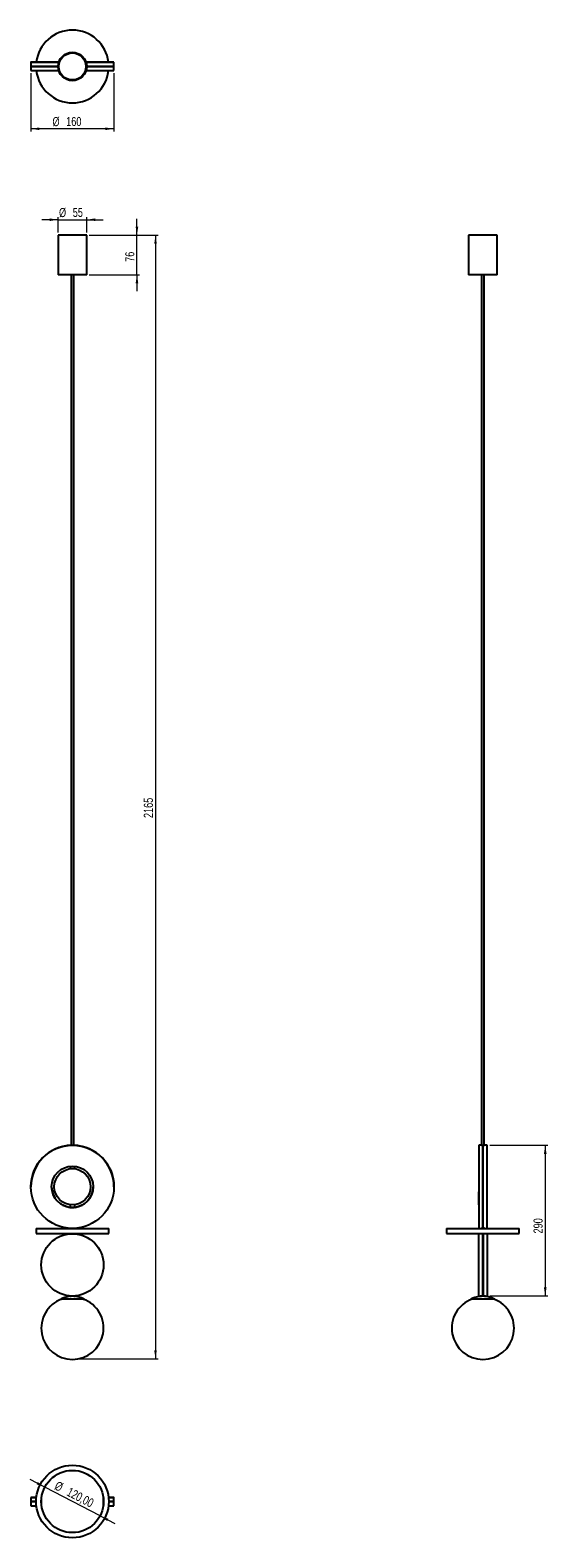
# Model space of a CAD drawing. Header units: millimetres. Extents: x 385 to 584, y 174 to 755.
import ezdxf

# ---------------------------------------------------------------- set-up
doc = ezdxf.new("R2010")
doc.units = ezdxf.units.MM
doc.styles.add('SLDTEXTSTYLE0', font='TXT', dxfattribs={"width": 0.75})
doc.dimstyles.new('SLDDIMSTYLE0', dxfattribs={"dimtxt": 3.5, "dimasz": 3.302, "dimexe": 0, "dimexo": 0.0625, "dimgap": 0.875, "dimtad": 1, "dimdec": 0, "dimlfac": 5, "dimrnd": 1e-09, "dimzin": 12, "dimdsep": 46, "dimtxsty": 'SLDTEXTSTYLE0', "dimsah": 1, "dimcen": 0.09, "dimadec": 0, "dimazin": 3, "dimtfac": 1, "dimtdec": 0, "dimtofl": 0, "dimtmove": 0, "dimatfit": 3, "dimfxl": 0, "dimfrac": 2, "dimtolj": 1, "dimtzin": 12, "dimarcsym": 0})
doc.dimstyles.new('SLDDIMSTYLE1', dxfattribs={"dimtxt": 3.5, "dimasz": 3.302, "dimexe": 0, "dimexo": 0.0625, "dimgap": 0.875, "dimtad": 1, "dimdec": 0, "dimlfac": 5, "dimrnd": 1e-09, "dimzin": 12, "dimdsep": 46, "dimtxsty": 'SLDTEXTSTYLE0', "dimsah": 1, "dimcen": 0.09, "dimadec": 0, "dimazin": 3, "dimtfac": 1, "dimtdec": 0, "dimtmove": 0, "dimatfit": 0, "dimfxl": 0, "dimfrac": 2, "dimtolj": 1, "dimtzin": 12, "dimarcsym": 0})
doc.dimstyles.new('SLDDIMSTYLE2', dxfattribs={"dimtxt": 3.5, "dimasz": 3.302, "dimexe": 0, "dimexo": 0.0625, "dimgap": 0.875, "dimtad": 1, "dimlfac": 5, "dimrnd": 1e-09, "dimzin": 12, "dimdsep": 46, "dimtxsty": 'SLDTEXTSTYLE0', "dimsah": 1, "dimcen": 0, "dimadec": 0, "dimazin": 3, "dimtfac": 1, "dimtmove": 0, "dimatfit": 3, "dimfxl": 0, "dimfrac": 2, "dimtolj": 1, "dimtzin": 12, "dimarcsym": 0})

# ---------------------------------------------------------------- blocks, each defined once
blk = doc.blocks.new('_D')
at = {"color": 7, "linetype": 'Continuous', "lineweight": 0}
for p, q in [((407.62, 675.88), (434.12, 675.88)), ((433.12, 675.88), (433.12, 242.97)), ((402.12, 242.97), (434.12, 242.97))]:
    blk.add_line(p, q, dxfattribs=at)
at = {"color": 7, "linetype": 'Continuous', "lineweight": 18}
for points in [[(433.12, 675.88), (432.61, 672.58), (433.62, 672.58)], [(433.12, 242.97), (433.62, 246.27), (432.61, 246.27)]]:
    blk.add_solid(points, dxfattribs=at)
at = {"color": 7, "linetype": 'Continuous', "lineweight": 18, "insert": (428.6, 451.35), "char_height": 3.5, "attachment_point": 1, "rotation": 90, "style": 'SLDTEXTSTYLE0'}
blk.add_mtext('2165', dxfattribs=at)
blk = doc.blocks.new('_D_1')
at = {"color": 7, "linetype": 'Continuous', "lineweight": 0}
for p, q in [((425.96, 675.88), (425.96, 682.23)), ((407.62, 675.88), (426.96, 675.88)), ((425.96, 660.68), (425.96, 675.88)), ((407.62, 660.68), (426.96, 660.68)), ((425.96, 660.68), (425.96, 654.33))]:
    blk.add_line(p, q, dxfattribs=at)
at = {"color": 7, "linetype": 'Continuous', "lineweight": 18}
for points in [[(425.96, 675.88), (426.47, 679.18), (425.46, 679.18)], [(425.96, 660.68), (425.46, 657.38), (426.47, 657.38)]]:
    blk.add_solid(points, dxfattribs=at)
at = {"color": 7, "linetype": 'Continuous', "lineweight": 18, "insert": (421.45, 665.64), "char_height": 3.5, "attachment_point": 1, "rotation": 90, "style": 'SLDTEXTSTYLE0'}
blk.add_mtext('76', dxfattribs=at)
blk = doc.blocks.new('_D_2')
at = {"color": 7, "linetype": 'Continuous', "lineweight": 0}
for p, q in [((395.62, 681.86), (389.27, 681.86)), ((395.62, 676.88), (395.62, 682.86)), ((395.62, 681.86), (406.62, 681.86)), ((406.62, 676.88), (406.62, 682.86)), ((406.62, 681.86), (412.97, 681.86))]:
    blk.add_line(p, q, dxfattribs=at)
at = {"color": 7, "linetype": 'Continuous', "lineweight": 18}
for points in [[(395.62, 681.86), (392.31, 682.37), (392.31, 681.35)], [(406.62, 681.86), (409.92, 681.35), (409.92, 682.37)]]:
    blk.add_solid(points, dxfattribs=at)
at = {"color": 7, "linetype": 'Continuous', "lineweight": 18, "char_height": 3.5, "attachment_point": 1, "style": 'SLDTEXTSTYLE0'}
for s, insert in [('%%c', (395.96, 686.37)), ('55', (401.24, 686.43))]:
    blk.add_mtext(s, dxfattribs=dict(at, insert=insert))
blk = doc.blocks.new('_D_3')
at = {"color": 7, "linetype": 'Continuous', "lineweight": 0}
for p, q in [((561.82, 325.26), (584.21, 325.26)), ((583.21, 325.26), (583.21, 267.19)), ((561.87, 267.19), (584.21, 267.19))]:
    blk.add_line(p, q, dxfattribs=at)
at = {"color": 7, "linetype": 'Continuous', "lineweight": 18}
for points in [[(583.21, 325.26), (582.7, 321.96), (583.72, 321.96)], [(583.21, 267.19), (583.72, 270.49), (582.7, 270.49)]]:
    blk.add_solid(points, dxfattribs=at)
at = {"color": 7, "linetype": 'Continuous', "lineweight": 18, "insert": (578.7, 291.28), "char_height": 3.5, "attachment_point": 1, "rotation": 90, "style": 'SLDTEXTSTYLE0'}
blk.add_mtext('290', dxfattribs=at)
blk = doc.blocks.new('_D_4')
at = {"color": 7, "linetype": 'Continuous', "lineweight": 0}
for p, q in [((385.12, 738.3), (385.12, 715.9)), ((417.12, 738.3), (417.12, 715.9)), ((417.12, 716.9), (385.12, 716.9))]:
    blk.add_line(p, q, dxfattribs=at)
at = {"color": 7, "linetype": 'Continuous', "lineweight": 18}
for points in [[(385.12, 716.9), (388.42, 716.39), (388.42, 717.4)], [(417.12, 716.9), (413.81, 717.4), (413.81, 716.39)]]:
    blk.add_solid(points, dxfattribs=at)
at = {"color": 7, "linetype": 'Continuous', "lineweight": 18, "char_height": 3.5, "attachment_point": 1, "style": 'SLDTEXTSTYLE0'}
for s, insert in [('%%c', (393.43, 721.41)), ('160', (398.71, 721.46))]:
    blk.add_mtext(s, dxfattribs=dict(at, insert=insert))
blk = doc.blocks.new('_D_5')
at = {"color": 7, "linetype": 'Continuous', "lineweight": 0}
for p, q in [((390.47, 193.55), (384.84, 196.47)), ((411.76, 182.47), (390.47, 193.55)), ((411.76, 182.47), (417.4, 179.55))]:
    blk.add_line(p, q, dxfattribs=at)
at = {"color": 7, "linetype": 'Continuous', "lineweight": 18}
for points in [[(390.47, 193.55), (387.77, 195.52), (387.31, 194.62)], [(411.76, 182.47), (414.46, 180.5), (414.93, 181.4)]]:
    blk.add_solid(points, dxfattribs=at)
at = {"color": 7, "linetype": 'Continuous', "lineweight": 18, "char_height": 3.5, "attachment_point": 1, "rotation": 332.52973, "style": 'SLDTEXTSTYLE0'}
for s, insert in [('%%c', (395.5, 196.02)), ('120,00', (400.2, 193.63))]:
    blk.add_mtext(s, dxfattribs=dict(at, insert=insert))

msp = doc.modelspace()

# ---------------------------------------------------------------- linework, layer by layer
at = {"color": 7, "linetype": 'Continuous', "lineweight": 25}
for p, q in [((385.1166, 742.5152), (385.1166, 740.9152)), ((385.1166, 740.8953), (385.1166, 739.2953)), ((394.1166, 740.9078), (394.1166, 740.8933)), ((394.1166, 740.8962), (395.6166, 740.8962)), ((406.6166, 740.8962), (408.1166, 740.8962)), ((408.1166, 740.8962), (408.1166, 740.9078)), ((408.1166, 740.8933), (408.1166, 740.8962)), ((417.1166, 740.9152), (417.1166, 742.5152)), ((417.1166, 739.2953), (417.1166, 740.8953)), ((395.6166, 675.877), (395.6166, 660.677)), ((403.325, 675.877), (395.6166, 675.877)), ((406.6166, 675.877), (403.325, 675.877)), ((406.6166, 660.677), (406.6166, 675.877)), ((553.7099, 675.877), (553.7099, 660.677)), ((554.1728, 675.877), (553.7099, 675.877)), ((564.7099, 675.877), (554.1728, 675.877)), ((564.7099, 660.677), (564.7099, 675.877)), ((403.325, 660.677), (395.6166, 660.677)), ((400.6266, 660.677), (400.6266, 325.2511)), ((401.6066, 325.2511), (401.6066, 660.677)), ((406.6166, 660.677), (403.325, 660.677)), ((554.1728, 660.677), (553.7099, 660.677)), ((564.7099, 660.677), (554.1728, 660.677)), ((558.7199, 660.677), (558.7199, 325.2547)), ((559.6999, 325.2551), (559.6999, 660.677)), ((400.5166, 325.2476), (400.5166, 325.2476)), ((558.6084, 325.2585), (557.6007, 325.258)), ((557.6007, 325.258), (557.6172, 293.258)), ((559.2007, 325.2476), (559.2172, 293.2701)), ((559.2371, 293.2701), (559.2207, 325.2476)), ((560.8207, 325.2597), (559.813, 325.2592)), ((560.8289, 309.2597), (560.8207, 325.2597)), ((400.2366, 317.2095), (400.2366, 316.2783)), ((400.2366, 316.2783), (400.9822, 316.2783)), ((400.6266, 316.2783), (400.6266, 316.2625)), ((401.2509, 316.2783), (401.9966, 316.2783)), ((401.6066, 316.2625), (401.6066, 316.2783)), ((401.9966, 316.2783), (401.9966, 317.2095)), ((559.2048, 317.2783), (559.2248, 317.2783)), ((559.2053, 316.2783), (559.2253, 316.2783)), ((559.2099, 316.2539), (559.2099, 307.3718)), ((385.1166, 309.2588), (385.1166, 309.258)), ((417.1166, 309.258), (417.1166, 309.2588)), ((560.8372, 293.2597), (560.8289, 309.2597)), ((400.2366, 302.3033), (400.2366, 301.3074)), ((400.2366, 302.3033), (400.5408, 302.3033)), ((401.6923, 302.3033), (401.9966, 302.3033)), ((401.9966, 301.3074), (401.9966, 302.3033)), ((557.6099, 302.2796), (557.6099, 307.3714)), ((557.6099, 302.2796), (557.6125, 302.2796)), ((559.2125, 302.3033), (559.2325, 302.3033)), ((400.274, 301.3033), (401.1166, 301.3033)), ((400.274, 301.3033), (400.5166, 301.2814)), ((400.5166, 301.2814), (400.2741, 301.3033)), ((400.2819, 301.3033), (400.6266, 301.2747)), ((400.5166, 301.2814), (400.5166, 301.2814)), ((400.6266, 301.3033), (400.6266, 301.2738)), ((401.1166, 301.3033), (401.9591, 301.3033)), ((401.6066, 301.2739), (401.6066, 301.3033)), ((401.9591, 301.3033), (401.7166, 301.2814)), ((401.7166, 301.2814), (401.9591, 301.3033)), ((559.213, 301.3033), (559.2379, 301.3033)), ((387.1166, 293.2212), (387.1166, 291.2212)), ((387.1166, 293.2212), (401.1166, 293.2212)), ((387.1166, 291.2212), (401.1166, 291.2212)), ((400.6266, 293.2655), (400.6266, 293.2212)), ((400.6266, 291.2212), (400.6266, 291.1779)), ((401.1166, 293.2212), (415.1166, 293.2212)), ((401.1166, 291.2212), (415.1166, 291.2212)), ((401.6066, 293.2212), (401.6066, 293.2655)), ((401.6066, 291.1779), (401.6066, 291.2212)), ((415.1166, 291.2212), (415.1166, 293.2212)), ((545.2099, 293.2212), (545.2099, 291.2212)), ((545.2099, 293.2212), (573.2099, 293.2212)), ((545.2099, 291.2212), (573.2099, 291.2212)), ((558.6176, 291.1879), (557.6099, 291.1879)), ((557.6099, 279.1879), (557.6099, 291.1879)), ((557.6172, 293.258), (558.6249, 293.2585)), ((558.7199, 293.2621), (558.7199, 293.2212)), ((558.7199, 291.2212), (558.7199, 291.183)), ((559.2099, 267.2029), (559.2099, 291.1729)), ((559.2684, 291.1729), (559.2684, 267.2029)), ((559.6999, 293.2212), (559.6999, 293.2636)), ((559.6999, 291.1807), (559.6999, 291.2212)), ((559.8295, 293.2592), (560.8372, 293.2597)), ((560.8684, 291.1879), (559.8608, 291.1879)), ((560.8684, 291.1879), (560.8684, 267.1879)), ((573.2099, 291.2212), (573.2099, 293.2212)), ((557.6099, 267.1879), (557.6099, 279.1879)), ((400.6266, 267.1979), (400.6266, 267.1256)), ((401.6066, 267.1256), (401.6066, 267.1979)), ((563.6135, 266.0256), (554.6135, 266.0256)), ((557.6099, 267.1879), (558.6176, 267.1879)), ((560.0235, 267.1256), (558.2035, 267.1256)), ((558.7199, 267.1927), (558.7199, 267.1256)), ((559.6999, 267.1256), (559.6999, 267.1949)), ((559.8608, 267.1879), (560.8684, 267.1879)), ((385.1166, 189.6112), (385.1166, 188.0112)), ((385.1166, 187.9912), (385.1166, 186.3912)), ((389.1166, 189.6102), (389.1166, 188.0102)), ((389.1166, 189.6102), (389.2237, 189.6102)), ((389.1166, 187.9517), (389.1166, 186.3517)), ((389.1167, 187.9517), (389.1166, 187.9517)), ((389.2317, 186.3517), (389.1166, 186.3517)), ((413.1166, 186.3517), (413.0014, 186.3517)), ((413.0094, 189.6102), (413.1166, 189.6102)), ((413.1166, 187.9517), (413.1164, 187.9517)), ((413.1166, 188.0102), (413.1166, 189.6102)), ((413.1166, 186.3517), (413.1166, 187.9517)), ((417.1166, 188.0112), (417.1166, 189.6112)), ((417.1166, 186.3912), (417.1166, 187.9912))]:
    msp.add_line(p, q, dxfattribs=at)
at = {"color": 7, "linetype": 'Continuous', "lineweight": 25, "flags": 128}
for points in [[(395.8579, 742.5075), (395.366, 742.5075), (394.3816, 742.5078), (393.4273, 742.508), (392.5073, 742.5083), (391.6257, 742.5086), (390.7865, 742.5089), (389.9935, 742.5093), (389.2501, 742.5097), (388.5598, 742.5101), (387.9255, 742.5106), (387.3501, 742.511), (386.8363, 742.5115), (386.3862, 742.512), (386.0019, 742.5125), (385.6851, 742.5131), (385.4372, 742.5136), (385.2593, 742.5141), (385.1523, 742.5147), (385.1166, 742.5152), (385.1523, 742.5158), (385.2593, 742.5163), (385.4372, 742.5169), (385.6851, 742.5174), (386.0019, 742.5179), (386.3862, 742.5185), (386.8363, 742.519), (387.3501, 742.5194), (387.9255, 742.5199), (388.5598, 742.5204), (389.2501, 742.5208), (389.9935, 742.5212), (390.7865, 742.5215), (391.6257, 742.5219), (392.5073, 742.5222), (393.4273, 742.5225), (394.3816, 742.5227), (395.366, 742.5229), (395.8627, 742.523)], [(395.6166, 740.9075), (395.3183, 740.9076), (394.3378, 740.9078), (393.3874, 740.908), (392.4713, 740.9083), (391.5937, 740.9086), (390.7583, 740.909), (389.969, 740.9093), (389.2292, 740.9097), (388.5422, 740.9101), (387.911, 740.9106), (387.3386, 740.9111), (386.8273, 740.9115), (386.3795, 740.912), (385.9972, 740.9125), (385.6821, 740.9131), (385.4355, 740.9136), (385.2586, 740.9141), (385.1521, 740.9147), (385.1166, 740.9152)], [(394.1166, 740.9027), (393.3874, 740.9025), (392.4713, 740.9022), (391.5937, 740.9019), (390.7583, 740.9016), (389.969, 740.9012), (389.2292, 740.9008), (388.5422, 740.9004), (387.911, 740.8999), (387.3386, 740.8995), (386.8273, 740.899), (386.3795, 740.8985), (385.9972, 740.898), (385.6821, 740.8974), (385.4355, 740.8969), (385.2586, 740.8964), (385.1521, 740.8958), (385.1166, 740.8953), (385.1521, 740.8947), (385.2586, 740.8942), (385.4355, 740.8936), (385.6821, 740.8931), (385.9972, 740.8926), (386.3795, 740.8921), (386.8273, 740.8916), (387.3386, 740.8911), (387.911, 740.8906), (388.5422, 740.8902), (389.2292, 740.8897), (389.969, 740.8893), (390.7583, 740.889), (391.5937, 740.8886), (392.4713, 740.8883), (393.3874, 740.888), (394.3378, 740.8878), (395.3183, 740.8876), (395.6166, 740.8875)], [(385.1166, 739.2953), (385.1523, 739.2947), (385.2593, 739.2942), (385.4372, 739.2936), (385.6851, 739.2931), (386.0019, 739.2926), (386.3862, 739.292), (386.8363, 739.2915), (387.3501, 739.2911), (387.9255, 739.2906), (388.5598, 739.2902), (389.2501, 739.2897), (389.9935, 739.2893), (390.7865, 739.289), (391.6257, 739.2886), (392.5073, 739.2883), (393.4273, 739.288), (394.3816, 739.2878), (395.366, 739.2876), (395.8571, 739.2875)], [(395.8593, 742.5121), (395.5264, 742.5123), (395.0151, 742.5126), (394.5574, 742.5129), (394.1573, 742.5132), (393.8184, 742.5136), (393.5436, 742.5139), (393.3354, 742.5143), (393.1956, 742.5147), (393.1254, 742.515), (393.1254, 742.5154), (393.1956, 742.5158), (393.3354, 742.5162), (393.5436, 742.5166), (393.8184, 742.5169), (394.1573, 742.5173), (394.5574, 742.5176), (395.0151, 742.5179), (395.5264, 742.5182), (395.8612, 742.5184)], [(395.6166, 740.8923), (395.1219, 740.8925), (394.6394, 740.8928), (394.2171, 740.8932), (393.8591, 740.8935), (393.5685, 740.8939), (393.3482, 740.8943), (393.2002, 740.8947), (393.1259, 740.8951), (393.1259, 740.8955), (393.2002, 740.8959), (393.3482, 740.8963), (393.5685, 740.8966), (393.8591, 740.897), (394.1166, 740.8973)], [(406.3705, 742.523), (406.8671, 742.5229), (407.8515, 742.5227), (408.8059, 742.5225), (409.7259, 742.5222), (410.6074, 742.5219), (411.4466, 742.5215), (412.2397, 742.5212), (412.983, 742.5208), (413.6734, 742.5204), (414.3076, 742.5199), (414.883, 742.5194), (415.3969, 742.519), (415.847, 742.5185), (416.2313, 742.5179), (416.5481, 742.5174), (416.796, 742.5169), (416.9738, 742.5163), (417.0808, 742.5158), (417.1166, 742.5152)], [(406.3719, 742.5184), (406.4323, 742.5183), (406.9688, 742.5181), (407.4539, 742.5178), (407.8832, 742.5174), (408.2531, 742.5171), (408.5603, 742.5168), (408.8021, 742.5164), (408.9763, 742.516), (409.0814, 742.5156), (409.1166, 742.5152)], [(409.1166, 742.5152), (409.0814, 742.5149), (408.9763, 742.5145), (408.8021, 742.5141), (408.5603, 742.5137), (408.2531, 742.5134), (407.8832, 742.513), (407.4539, 742.5127), (406.9688, 742.5124), (406.4323, 742.5122), (406.3738, 742.5121)], [(417.1166, 742.5152), (417.0808, 742.5147), (416.9738, 742.5141), (416.796, 742.5136), (416.5481, 742.5131), (416.2313, 742.5125), (415.847, 742.512), (415.3969, 742.5115), (414.883, 742.511), (414.3076, 742.5106), (413.6734, 742.5101), (412.983, 742.5097), (412.2397, 742.5093), (411.4466, 742.5089), (410.6074, 742.5086), (409.7259, 742.5083), (408.8059, 742.508), (407.8515, 742.5078), (406.8671, 742.5075), (406.3753, 742.5075)], [(406.376, 739.2875), (406.8671, 739.2876), (407.8515, 739.2878), (408.8059, 739.288), (409.7259, 739.2883), (410.6074, 739.2886), (411.4466, 739.289), (412.2397, 739.2893), (412.983, 739.2897), (413.6734, 739.2902), (414.3076, 739.2906), (414.883, 739.2911), (415.3969, 739.2915), (415.847, 739.292), (416.2313, 739.2926), (416.5481, 739.2931), (416.796, 739.2936), (416.9738, 739.2942), (417.0808, 739.2947), (417.1166, 739.2953)], [(417.1166, 740.9152), (417.081, 740.9147), (416.9746, 740.9141), (416.7977, 740.9136), (416.5511, 740.9131), (416.2359, 740.9125), (415.8536, 740.912), (415.4058, 740.9115), (414.8946, 740.9111), (414.3221, 740.9106), (413.691, 740.9101), (413.004, 740.9097), (412.2642, 740.9093), (411.4748, 740.909), (410.6395, 740.9086), (409.7618, 740.9083), (408.8457, 740.908), (407.8953, 740.9078), (406.9148, 740.9076), (406.6166, 740.9075)], [(406.6166, 740.8875), (406.9148, 740.8876), (407.8953, 740.8878), (408.8457, 740.888), (409.7618, 740.8883), (410.6395, 740.8886), (411.4748, 740.889), (412.2642, 740.8893), (413.004, 740.8897), (413.691, 740.8902), (414.3221, 740.8906), (414.8946, 740.8911), (415.4058, 740.8916), (415.8536, 740.8921), (416.2359, 740.8926), (416.5511, 740.8931), (416.7977, 740.8936), (416.9746, 740.8942), (417.081, 740.8947), (417.1166, 740.8953), (417.081, 740.8958), (416.9746, 740.8964), (416.7977, 740.8969), (416.5511, 740.8974), (416.2359, 740.898), (415.8536, 740.8985), (415.4058, 740.899), (414.8946, 740.8995), (414.3221, 740.8999), (413.691, 740.9004), (413.004, 740.9008), (412.2642, 740.9012), (411.4748, 740.9016), (410.6395, 740.9019), (409.7618, 740.9022), (408.8457, 740.9025), (408.1166, 740.9027)], [(408.1166, 740.8973), (408.3741, 740.897), (408.6646, 740.8966), (408.8849, 740.8963), (409.0329, 740.8959), (409.1073, 740.8955), (409.1073, 740.8951), (409.0329, 740.8947), (408.8849, 740.8943), (408.6646, 740.8939), (408.3741, 740.8935), (408.016, 740.8932), (407.5938, 740.8928), (407.1113, 740.8925), (406.6166, 740.8923)], [(401.6066, 301.2747), (401.6788, 301.2795), (401.9512, 301.3033)], [(405.2677, 266.0256), (405.2978, 266.0256), (405.4733, 266.0256), (405.5801, 266.0256), (405.6166, 266.0256), (405.582, 266.0256), (405.4771, 266.0256), (405.3034, 266.0256), (405.0636, 266.0256), (404.7616, 266.0256), (404.4021, 266.0256), (403.9908, 266.0256), (403.5342, 266.0256), (403.0395, 266.0256), (402.5144, 266.0256), (401.9673, 266.0256), (401.4067, 266.0256), (400.8416, 266.0256), (400.2808, 266.0256), (399.7332, 266.0256), (399.2075, 266.0256), (398.7118, 266.0256), (398.254, 266.0256), (397.8414, 266.0256), (397.4805, 266.0256), (397.1769, 266.0256), (396.9354, 266.0256), (396.7598, 266.0256), (396.653, 266.0256), (396.6166, 266.0256), (396.6511, 266.0256), (396.7561, 266.0256), (396.9298, 266.0256), (396.9655, 266.0256)], [(401.6066, 267.1256), (401.786, 267.1256), (401.9325, 267.1256), (402.013, 267.1256), (402.0208, 267.1256), (401.9554, 267.1256), (401.822, 267.1256), (401.6315, 267.1256), (401.3992, 267.1256), (401.1441, 267.1256), (400.8867, 267.1256), (400.648, 267.1256), (400.4472, 267.1256), (400.3006, 267.1256), (400.2202, 267.1256), (400.2123, 267.1256), (400.2778, 267.1256), (400.4111, 267.1256), (400.6017, 267.1256), (400.6266, 267.1256)], [(387.1166, 187.9952), (386.8273, 187.9949), (386.3795, 187.9944), (385.9972, 187.9939), (385.6821, 187.9934), (385.4355, 187.9929), (385.2586, 187.9923), (385.1521, 187.9918), (385.1166, 187.9912), (385.1521, 187.9907), (385.2586, 187.9901), (385.4355, 187.9896), (385.6821, 187.9891), (385.9972, 187.9885), (386.3795, 187.988), (386.8273, 187.9875), (387.1166, 187.9872)], [(415.0243, 189.6153), (415.3969, 189.6149), (415.847, 189.6144), (416.2313, 189.6139), (416.5481, 189.6134), (416.796, 189.6128), (416.9738, 189.6123), (417.0808, 189.6118), (417.1166, 189.6112), (417.0808, 189.6107), (416.9738, 189.6101), (416.796, 189.6096), (416.5481, 189.609), (416.2313, 189.6085), (415.847, 189.608), (415.3969, 189.6075), (415.0252, 189.6071)], [(415.1166, 187.9872), (415.4058, 187.9875), (415.8536, 187.988), (416.2359, 187.9885), (416.5511, 187.9891), (416.7977, 187.9896), (416.9746, 187.9901), (417.081, 187.9907), (417.1166, 187.9912), (417.081, 187.9918), (416.9746, 187.9923), (416.7977, 187.9929), (416.5511, 187.9934), (416.2359, 187.9939), (415.8536, 187.9944), (415.4058, 187.9949), (415.1166, 187.9952)]]:
    msp.add_lwpolyline(points, dxfattribs=at)
at = {"color": 7, "linetype": 'Continuous', "lineweight": 25}
for centre, radius in [((401.1166, 740.8962), 5.5), ((401.1166, 740.8962), 5.2), ((401.1166, 309.258), 16), ((401.1166, 309.258), 8), ((401.1166, 309.2796), 7), ((401.1166, 279.1879), 12), ((401.1166, 188.0102), 14), ((401.1166, 188.0102), 12)]:
    msp.add_circle(centre, radius, dxfattribs=at)
for centre, radius, start, end in [((401.1166, 740.8962), 14, 6.657535, 173.342465), ((401.1166, 740.8962), 14, 186.5832316, 270), ((401.1166, 740.8962), 14, 270, 353.4167684), ((401.1166, 309.2597), 16, 91.7549539, 179.9999962), ((401.1166, 309.2589), 16, 92.1490915, 179.9999966), ((401.1166, 309.2597), 16, 0.0000038, 88.2450461), ((401.1166, 309.2589), 16, 0.0000038, 87.8509082), ((401.1166, 309.2597), 8, 180.0000034, 263.6846886), ((401.1166, 309.2589), 8, 180.0000032, 263.6846888), ((401.1166, 309.2597), 8, 276.3153114, 359.9999967), ((401.1166, 309.2589), 8, 276.3153112, 359.9999968), ((401.1166, 254.7664), 12, 110.2383382, 69.7616549), ((559.2099, 254.7664), 12, 110.238363, 69.7616796), ((386.9907, -235.2326), 424.848, 89.97057, 90.2527437), ((386.9901, 614.3024), 424.6954, 269.7472421, 270.0293906), ((386.9317, 596.3355), 408.3283, 269.7453009, 270.0259377), ((386.9919, 611.5753), 425.1882, 269.7472878, 270.0295178), ((415.2412, 611.5753), 425.1882, 269.9704822, 270.2527122), ((415.3014, 596.3355), 408.3283, 269.9740623, 270.2546991)]:
    msp.add_arc(centre, radius, start, end, dxfattribs=at)
for points, knots in [([(400.5166, 325.2476), (400.5232, 325.2478), (400.5365, 325.2483), (400.6398, 325.2517), (400.792, 325.2556), (400.9822, 325.2584), (401.1871, 325.2588), (401.3841, 325.2567), (401.5511, 325.2529), (401.6685, 325.2493), (401.713, 325.2477), (401.7159, 325.2476), (401.7166, 325.2476)], [0, 0, 0, 0, 0.10732092, 0.21464001, 0.32200655, 0.429404, 0.53674993, 0.64404236, 0.75136272, 0.85874888, 0.9661361, 1, 1, 1, 1]), ([(400.6266, 325.2514), (400.6081, 325.2509), (400.5483, 325.249), (400.5207, 325.2478), (400.5174, 325.2476), (400.5166, 325.2476)], [0, 0, 0, 0, 0.254501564, 0.821272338, 1, 1, 1, 1]), ([(401.7166, 325.2476), (401.7113, 325.2479), (401.7018, 325.2483), (401.6356, 325.2505), (401.6066, 325.2515)], [0, 0, 0, 0, 0.56145833, 1, 1, 1, 1]), ([(558.6084, 325.2583), (558.6063, 325.2583), (558.5981, 325.2586), (558.6537, 325.2566), (558.7696, 325.253), (558.9385, 325.2493), (559.0911, 325.2477), (559.1795, 325.2476), (559.2007, 325.2476)], [0, 0, 0, 0, 0.07390147, 0.28839332, 0.50294098, 0.71762021, 0.93230156, 1, 1, 1, 1]), ([(559.2207, 325.2476), (559.2881, 325.2479), (559.4229, 325.2485), (559.603, 325.2521), (559.7374, 325.2561), (559.8136, 325.2589), (559.8131, 325.2589), (559.813, 325.2589)], [0, 0, 0, 0, 0.21473496, 0.42946626, 0.6442925, 0.85918059, 1, 1, 1, 1]), ([(400.6266, 301.2743), (400.6083, 301.2753), (400.5487, 301.2788), (400.5208, 301.2812), (400.5174, 301.2813), (400.5166, 301.2814)], [0, 0, 0, 0, 0.25089273, 0.81787078, 1, 1, 1, 1]), ([(400.5166, 301.2814), (400.5232, 301.2808), (400.5364, 301.2797), (400.6395, 301.2725), (400.7915, 301.2646), (400.9816, 301.2588), (401.1864, 301.258), (401.3832, 301.2623), (401.5502, 301.27), (401.6679, 301.2776), (401.7129, 301.281), (401.7159, 301.2813), (401.7166, 301.2814)], [0, 0, 0, 0, 0.10716622, 0.21432514, 0.32167369, 0.42914646, 0.53641359, 0.64346701, 0.75063027, 0.85805638, 0.96548948, 1, 1, 1, 1]), ([(401.7166, 301.2814), (401.7113, 301.281), (401.7018, 301.2802), (401.6357, 301.276), (401.6066, 301.2742)], [0, 0, 0, 0, 0.56050132, 1, 1, 1, 1]), ([(559.2099, 291.1729), (559.1425, 291.1732), (559.0077, 291.1739), (558.8277, 291.1786), (558.6933, 291.1838), (558.617, 291.1875), (558.6174, 291.1875), (558.6176, 291.1875)], [0, 0, 0, 0, 0.21465509, 0.42930368, 0.64412099, 0.85904842, 1, 1, 1, 1]), ([(559.2172, 293.2701), (559.1498, 293.2698), (559.015, 293.2692), (558.8349, 293.2656), (558.7005, 293.2616), (558.6242, 293.2588), (558.6247, 293.2588), (558.6249, 293.2588)], [0, 0, 0, 0, 0.21473496, 0.42946626, 0.6442925, 0.85918059, 1, 1, 1, 1]), ([(559.8295, 293.2594), (559.8316, 293.2594), (559.8398, 293.2591), (559.7841, 293.2611), (559.6683, 293.2647), (559.4994, 293.2684), (559.3467, 293.27), (559.2583, 293.2701), (559.2371, 293.2701)], [0, 0, 0, 0, 0.07390147, 0.28839332, 0.50294098, 0.71762021, 0.93230156, 1, 1, 1, 1]), ([(559.8608, 291.1875), (559.8629, 291.1876), (559.8711, 291.188), (559.8155, 291.1852), (559.6998, 291.1803), (559.531, 291.1753), (559.3782, 291.173), (559.2897, 291.1729), (559.2684, 291.1729)], [0, 0, 0, 0, 0.07372845, 0.28809578, 0.50256191, 0.71726184, 0.93196618, 1, 1, 1, 1]), ([(400.2066, 267.1256), (399.8589, 267.063), (399.1659, 266.9382), (397.9541, 266.5992), (397.124, 266.2432), (396.6166, 266.0256)], [0, 0, 0, 0, 0.281332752, 0.56071398, 1, 1, 1, 1]), ([(405.6166, 266.0256), (405.2951, 266.168), (404.6533, 266.4525), (403.4594, 266.8501), (402.5708, 267.021), (402.0266, 267.1256)], [0, 0, 0, 0, 0.27999084, 0.55907191, 1, 1, 1, 1]), ([(558.2035, 267.1256), (557.8558, 267.063), (557.1628, 266.9382), (555.951, 266.5992), (555.1209, 266.2432), (554.6135, 266.0256)], [0, 0, 0, 0, 0.28133275, 0.56071398, 1, 1, 1, 1]), ([(558.6176, 267.1883), (558.6155, 267.1881), (558.6073, 267.1877), (558.6629, 267.1905), (558.7786, 267.1954), (558.9474, 267.2005), (559.1001, 267.2027), (559.1886, 267.2028), (559.2099, 267.2029)], [0, 0, 0, 0, 0.07372845, 0.28809578, 0.50256191, 0.717261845, 0.931966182, 1, 1, 1, 1]), ([(559.2684, 267.2029), (559.3358, 267.2025), (559.4706, 267.2019), (559.6506, 267.1971), (559.7851, 267.1919), (559.8613, 267.1882), (559.8609, 267.1882), (559.8608, 267.1883)], [0, 0, 0, 0, 0.21465509, 0.42930368, 0.64412099, 0.85904842, 1, 1, 1, 1]), ([(563.6135, 266.0256), (563.292, 266.168), (562.6502, 266.4525), (561.4563, 266.8501), (560.5677, 267.021), (560.0235, 267.1256)], [0, 0, 0, 0, 0.279990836, 0.559071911, 1, 1, 1, 1])]:
    msp.add_open_spline(points, degree=3, knots=knots, dxfattribs=at)

# ---------------------------------------------------------------- dimensions: what is measured, and where the dimension line sits
at = {"color": 7, "linetype": 'Continuous', "lineweight": 18}
for base, p1, p2, dimstyle, picture, middle in [((385.1166, 716.8962), (417.1166, 739.2953), (385.1166, 739.2953), 'SLDDIMSTYLE0', '_D_4', (399.9516, 716.8962)), ((406.6166, 681.8618), (395.6166, 675.877), (406.6166, 675.877), 'SLDDIMSTYLE1', '_D_2', (401.1826, 681.8618))]:
    dim = msp.add_linear_dim(base=base, p1=p1, p2=p2, text='%%c<>', dimstyle=dimstyle, dxfattribs=at)
    dim.commit()
    dim.dimension.update_dxf_attribs({"geometry": picture, "text_midpoint": middle, "dimtype": 160})
for base, p1, p2, dimstyle, picture, middle in [((425.9639, 675.877), (406.6166, 660.677), (406.6166, 675.877), 'SLDDIMSTYLE1', '_D_1', (425.9639, 668.223)), ((433.1166, 242.9664), (406.6166, 675.877), (401.1166, 242.9664), 'SLDDIMSTYLE0', '_D', (433.1166, 456.5261)), ((583.2099, 267.1879), (560.8207, 325.2597), (560.8684, 267.1879), 'SLDDIMSTYLE0', '_D_3', (583.2099, 295.1556))]:
    dim = msp.add_linear_dim(base=base, p1=p1, p2=p2, angle=90, dimstyle=dimstyle, dxfattribs=at)
    dim.commit()
    dim.dimension.update_dxf_attribs({"geometry": picture, "text_midpoint": middle, "dimtype": 160})
dim = msp.add_diameter_dim_2p(p1=(411.7636, 182.4748), p2=(390.4696, 193.5457), dimstyle='SLDDIMSTYLE2', dxfattribs=at)
dim.commit()
dim.dimension.update_dxf_attribs({"geometry": '_D_5', "text_midpoint": (402.0674, 187.5159), "dimtype": 163})

doc.saveas('drawing.dxf')
